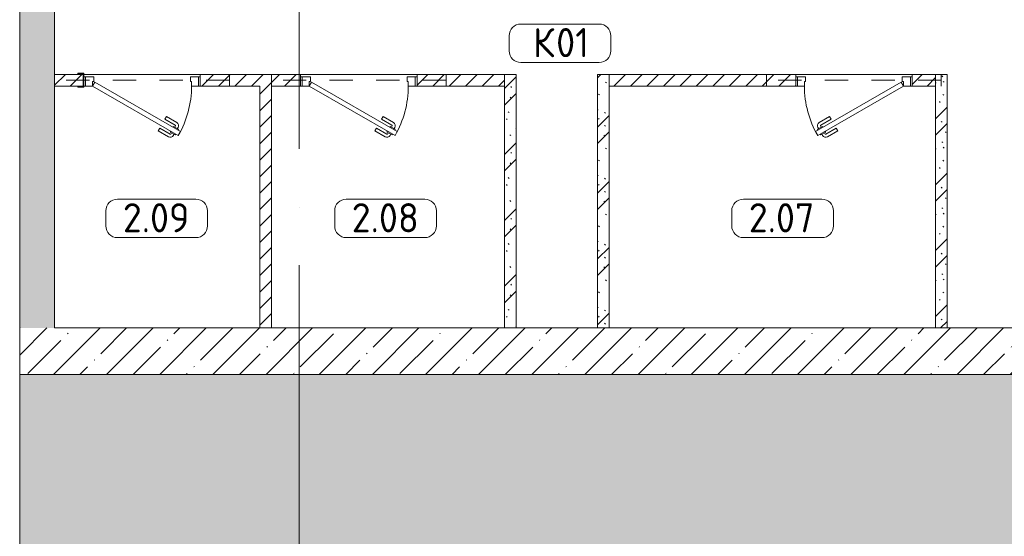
# Model space of a CAD drawing. Header units: millimetres. Extents: x -32229 to 192519, y -13689 to 125138.
# Tile 3 of 183: x -15865 to -7414, y 34587 to 39020. Entities that reach past the tile are written whole.
import ezdxf

# ---------------------------------------------------------------- set-up
doc = ezdxf.new("R2010")
doc.units = ezdxf.units.MM
doc.linetypes.add('3_ Штрих_ 1 х 1 мм', pattern=[400, 200, -200])
doc.linetypes.add('ADSK_Линия сетки', pattern=[5000, 4000, -500, 0, -500])
for name, color, linetype, lineweight in [('A-AREA-____-IDEN', 7, 'Continuous', 9), ('A-DOOR-____-MCUT', 7, 'Continuous', 9), ('A-DOOR-____-OTLN', 7, 'Continuous', 18), ('A-DOOR-FRAM-MCUT', 7, 'Continuous', 9), ('A-FLOR-____-MCUT', 7, 'Continuous', 40), ('A-FLOR-____-OTLN', 7, 'Continuous', 18), ('A-FLOR-____-PATT', 7, 'Continuous', 40), ('A-WALL-____-MCUT', 7, 'Continuous', 40), ('A-WALL-____-PATT', 7, 'Continuous', 40), ('I-WALL-____-MCUT', 7, 'Continuous', 40), ('S-BEAM-____-OTLN', 7, 'Continuous', 18), ('S-COLS-____-MCUT', 7, 'Continuous', 40), ('S-COLS-____-OTLN', 7, 'Continuous', 18), ('S-GRID-____-OTLN', 7, 'Continuous', 9)]:
    doc.layers.add(name, color=color, linetype=linetype, lineweight=lineweight)
doc.styles.add('GOST Common_3', font='GOST_Common.ttf', dxfattribs={"height": 250})
pattern_1 = [(45, (0, 0), (-228.0985, 228.0985), []), (45, (228.1, 0), (-228.0985, 228.0985), [403.225, -80.645, 6.706, -73.939])]
pattern_2 = [(45, (0, 0), (-70.71068, 70.71068), [])]
pattern_3 = [(135, (300.56, 377.28), (-565.6854, 6e-14), [10, -790]), (135, (349.8, 474.73), (-565.6854, 6e-14), [10, -790]), (135, (423.93, 473.06), (-565.6854, 6e-14), [10, -790]), (135, (229.92, 447.9), (-565.6854, 6e-14), [10, -790]), (135, (155.08, 447.9), (-565.6854, 6e-14), [10, -790]), (135, (114.9, 369.03), (-565.6854, 6e-14), [10, -790]), (135, (132.43, 285.8), (-565.6854, 6e-14), [10, -790]), (135, (214.66, 322), (-565.6854, 6e-14), [10, -790]), (135, (198.16, 261.88), (-565.6854, 6e-14), [10, -790]), (135, (45.2, 272.9), (-565.6854, 6e-14), [10, -790]), (135, (42.32, 336.16), (-565.6854, 6e-14), [10, -790]), (135, (92.26, 192.24), (-565.6854, 6e-14), [10, -790]), (135, (7.07, 149.2), (-565.6854, 6e-14), [10, -790]), (135, (80.6, 95.1), (-565.6854, 6e-14), [10, -790]), (135, (79.53, 36.94), (-565.6854, 6e-14), [10, -790]), (135, (153.87, 74.56), (-565.6854, 6e-14), [10, -790]), (135, (228.35, 124.8), (-565.6854, 6e-14), [10, -790]), (135, (279.75, 180.4), (-565.6854, 6e-14), [10, -790]), (135, (282.9, 31.63), (-565.6854, 6e-14), [10, -790]), (135, (377.38, 53.45), (-565.6854, 6e-14), [10, -790]), (135, (352.28, 102.7), (-565.6854, 6e-14), [10, -790]), (135, (354.05, 0), (-565.6854, 6e-14), [10, -790]), (135, (553.23, 16.45), (-565.6854, 6e-14), [10, -790]), (135, (542.38, 63.45), (-565.6854, 6e-14), [10, -790]), (135, (536.58, 239.3), (-565.6854, 6e-14), [10, -790]), (135, (475.85, 203.9), (-565.6854, 6e-14), [10, -790]), (135, (475.85, 316.54), (-565.6854, 6e-14), [10, -790]), (135, (520.8, 408.7), (-565.6854, 6e-14), [10, -790]), (135, (551.1, 470.8), (-565.6854, 6e-14), [10, -790]), (135, (235.25, 537.93), (-565.6854, 6e-14), [10, -790]), (135, (407.25, 547.65), (-565.6854, 6e-14), [10, -790]), (135, (94.5, 558.6), (-565.6854, 6e-14), [10, -790]), (135, (46.4, 532.3), (-565.6854, 6e-14), [10, -790]), (135, (85.56, 465.04), (-565.6854, 6e-14), [10, -790]), (135, (355.53, 181.14), (-565.6854, 6e-14), [10, -790]), (135, (362.23, 243.6), (-565.6854, 6e-14), [10, -790]), (135, (413.45, 344.1), (-565.6854, 6e-14), [10, -790]), (135, (286.3, 273.25), (-565.6854, 6e-14), [10, -790]), (135, (423.02, 263.72), (-565.6854, 6e-14), [10, -790]), (135, (162.94, 190.2), (-565.6854, 6e-14), [10, -790]), (135, (470.25, 120.93), (-565.6854, 6e-14), [10, -790]), (135, (484.48, 9.78), (-565.6854, 6e-14), [10, -790]), (45, (0, 212.13), (-565.6854, 0), []), (45, (212.13, 0), (-565.6854, 0), []), (45, (353.55, 0), (-565.6854, 0), []), (45, (0, 353.55), (-565.6854, 0), [])]

# ---------------------------------------------------------------- blocks, each defined once
blk = doc.blocks.new('АР_Дверь однопольная - 1000х2100h_850__Кладовая-6010685--01 ЭЛ')
at = {"layer": 'A-DOOR-____-MCUT', "color": 253, "lineweight": 13, "true_color": 0xaaaaaa}
for p, q in [((-311.1, 475), (-331.1, 440.4)), ((-331.1, 440.4), (405, 15.4)), ((425, 50), (-311.1, 475)), ((405, 15.4), (425, 50))]:
    blk.add_line(p, q, dxfattribs=at)
at = {"layer": 'A-DOOR-____-OTLN', "color": 253, "lineweight": 5, "true_color": 0xaaaaaa}
for p, q in [((-309.5, 427.9), (-313.5, 420.9)), ((-289.5, 462.5), (-285.5, 469.4)), ((-285.5, 469.4), (-242.2, 444.4)), ((-274.6, 463.2), (-268.6, 473.6)), ((-253, 450.7), (-247, 461.1)), ((-242.2, 444.4), (-246.2, 437.5)), ((-151.4, 411.7), (-240.2, 462.9)), ((-138.9, 433.3), (-227.7, 484.6)), ((-151.4, 411.7), (-138.9, 433.3)), ((-313.5, 420.9), (-270.2, 395.9)), ((-302.6, 414.7), (-308.7, 404.3)), ((-208.9, 312.1), (-297.7, 363.3)), ((-281, 402.2), (-287, 391.8)), ((-196.4, 333.7), (-285.2, 385)), ((-270.2, 395.9), (-266.2, 402.9)), ((-196.4, 333.7), (-208.9, 312.1))]:
    blk.add_line(p, q, dxfattribs=at)
for centre, radius, start, end in [((425, 50), 850, 150, 180), ((-242.7, 458.6), 30, 60, 150), ((-242.7, 458.6), 4.99, 60, 150), ((-282.7, 389.3), 30, 150, 240), ((-282.7, 389.3), 4.99, 150, 240)]:
    blk.add_arc(centre, radius, start, end, dxfattribs=at)
at = {"layer": 'A-DOOR-FRAM-MCUT', "color": 253, "lineweight": 13, "true_color": 0xaaaaaa}
for p, q in [((-485, 50), (-500, 50)), ((-425, 50), (-485, 50)), ((-485, 50), (-485, -30)), ((-425, 10), (-425, 50)), ((-415, 10), (-425, 10)), ((-415, -30), (-415, 10)), ((425, 10), (415, 10)), ((415, 10), (415, -30)), ((485, 50), (425, 50)), ((425, 50), (425, 10)), ((485, -30), (485, 50)), ((485, 50), (500, 50)), ((-485, -30), (-500, -30)), ((-485, -30), (-415, -30)), ((415, -30), (485, -30)), ((485, -30), (500, -30))]:
    blk.add_line(p, q, dxfattribs=at)
blk = doc.blocks.new('АР_Дверь однопольная - 1000х2100h_850__Кладовая-4751204--01 ЭЛ')
at = {"layer": 'A-DOOR-____-MCUT', "color": 253, "lineweight": 13, "true_color": 0xaaaaaa}
for p, q in [((-311.1, 475), (-331.1, 440.4)), ((-331.1, 440.4), (405, 15.4)), ((425, 50), (-311.1, 475)), ((405, 15.4), (425, 50))]:
    blk.add_line(p, q, dxfattribs=at)
at = {"layer": 'A-DOOR-____-OTLN', "color": 253, "lineweight": 5, "true_color": 0xaaaaaa}
for p, q in [((-309.5, 427.9), (-313.5, 420.9)), ((-289.5, 462.5), (-285.5, 469.4)), ((-285.5, 469.4), (-242.2, 444.4)), ((-274.6, 463.2), (-268.6, 473.6)), ((-253, 450.7), (-247, 461.1)), ((-242.2, 444.4), (-246.2, 437.5)), ((-151.4, 411.7), (-240.2, 462.9)), ((-138.9, 433.3), (-227.7, 484.6)), ((-151.4, 411.7), (-138.9, 433.3)), ((-313.5, 420.9), (-270.2, 395.9)), ((-302.6, 414.7), (-308.7, 404.3)), ((-208.9, 312.1), (-297.7, 363.3)), ((-281, 402.2), (-287, 391.8)), ((-196.4, 333.7), (-285.2, 385)), ((-270.2, 395.9), (-266.2, 402.9)), ((-196.4, 333.7), (-208.9, 312.1))]:
    blk.add_line(p, q, dxfattribs=at)
for centre, radius, start, end in [((425, 50), 850, 150, 180), ((-242.7, 458.6), 30, 60, 150), ((-242.7, 458.6), 4.99, 60, 150), ((-282.7, 389.3), 30, 150, 240), ((-282.7, 389.3), 4.99, 150, 240)]:
    blk.add_arc(centre, radius, start, end, dxfattribs=at)
at = {"layer": 'A-DOOR-FRAM-MCUT', "color": 253, "lineweight": 13, "true_color": 0xaaaaaa}
for p, q in [((-485, 50), (-500, 50)), ((-425, 50), (-485, 50)), ((-485, 50), (-485, -30)), ((-425, 10), (-425, 50)), ((-415, 10), (-425, 10)), ((-415, -30), (-415, 10)), ((425, 10), (415, 10)), ((415, 10), (415, -30)), ((485, 50), (425, 50)), ((425, 50), (425, 10)), ((485, -30), (485, 50)), ((485, 50), (500, 50)), ((-485, -30), (-500, -30)), ((-485, -30), (-415, -30)), ((415, -30), (485, -30)), ((485, -30), (500, -30))]:
    blk.add_line(p, q, dxfattribs=at)
blk = doc.blocks.new('АР_Дверь однопольная - 1000х2100h_850__Кладовая-4751203--01 ЭЛ')
at = {"layer": 'A-DOOR-____-MCUT', "color": 253, "lineweight": 13, "true_color": 0xaaaaaa}
for p, q in [((311.1, 475), (-425, 50)), ((-405, 15.4), (331.1, 440.4)), ((331.1, 440.4), (311.1, 475)), ((-425, 50), (-405, 15.4))]:
    blk.add_line(p, q, dxfattribs=at)
at = {"layer": 'A-DOOR-____-OTLN', "color": 253, "lineweight": 5, "true_color": 0xaaaaaa}
for p, q in [((138.9, 433.3), (227.7, 484.6)), ((151.4, 411.7), (138.9, 433.3)), ((151.4, 411.7), (240.2, 462.9)), ((285.5, 469.4), (242.2, 444.4)), ((242.2, 444.4), (246.2, 437.5)), ((253, 450.7), (247, 461.1)), ((274.6, 463.2), (268.6, 473.6)), ((289.5, 462.5), (285.5, 469.4)), ((309.5, 427.9), (313.5, 420.9)), ((196.4, 333.7), (285.2, 385)), ((208.9, 312.1), (297.7, 363.3)), ((270.2, 395.9), (266.2, 402.9)), ((313.5, 420.9), (270.2, 395.9)), ((281, 402.2), (287, 391.8)), ((302.6, 414.7), (308.7, 404.3)), ((196.4, 333.7), (208.9, 312.1))]:
    blk.add_line(p, q, dxfattribs=at)
for centre, radius, start, end in [((242.7, 458.6), 30, 30, 120), ((242.7, 458.6), 4.99, 30, 120), ((-425, 50), 850, 360, 30), ((282.7, 389.3), 4.99, 300, 30), ((282.7, 389.3), 30, 300, 30)]:
    blk.add_arc(centre, radius, start, end, dxfattribs=at)
at = {"layer": 'A-DOOR-FRAM-MCUT', "color": 253, "lineweight": 13, "true_color": 0xaaaaaa}
for p, q in [((-485, 50), (-500, 50)), ((-425, 50), (-485, 50)), ((-485, 50), (-485, -30)), ((-425, 10), (-425, 50)), ((-415, 10), (-425, 10)), ((-415, -30), (-415, 10)), ((425, 10), (415, 10)), ((415, 10), (415, -30)), ((485, 50), (425, 50)), ((425, 50), (425, 10)), ((485, -30), (485, 50)), ((485, 50), (500, 50)), ((-485, -30), (-500, -30)), ((-485, -30), (-415, -30)), ((415, -30), (485, -30)), ((485, -30), (500, -30))]:
    blk.add_line(p, q, dxfattribs=at)
blk = doc.blocks.new('АР_Перемычка - 100_Уx1_75x5__250-250-6683530--01 ЭЛ')
at = {"layer": 'S-BEAM-____-OTLN', "color": 9, "linetype": '3_ Штрих_ 1 х 1 мм', "lineweight": 15, "true_color": 0xc4c4c4}
for p, q in [((-750, 50), (-750, -50)), ((750, 50), (750, -50)), ((-750, 0), (750, 0))]:
    blk.add_line(p, q, dxfattribs=at)
blk = doc.blocks.new('АР_Перемычка - 100_Уx1_75x5__Оп_250_125x80x5_-250_-6370392--01 ЭЛ')
at = {"layer": 'S-BEAM-____-OTLN', "color": 9, "linetype": '3_ Штрих_ 1 х 1 мм', "lineweight": 15, "true_color": 0xc4c4c4}
for p, q in [((-750, 50), (-750, -50)), ((750, 50), (750, -50)), ((-750, 0), (750, 0))]:
    blk.add_line(p, q, dxfattribs=at)
blk = doc.blocks.new('АР_Фахверк_ _Швеллер полки параллельные_ - 12П-5791211--01 ЭЛ')
at = {"layer": 'S-COLS-____-OTLN', "lineweight": 15, "true_color": 0xaaaaaa}
blk.add_hatch(color=253, dxfattribs=at).paths.add_polyline_path([(35.4, -60), (35.4, -52.2), (-11.8, -52.2), (-11.8, 52.2), (35.4, 52.2), (35.4, 60), (-16.6, 60), (-16.6, -60)])
at = {"layer": 'S-COLS-____-MCUT', "color": 253, "lineweight": 15, "true_color": 0xaaaaaa}
for p, q in [((35.4, 60), (-16.6, 60)), ((-16.6, 60), (-16.6, -60)), ((-11.8, -52.2), (-11.8, 52.2)), ((-11.8, 52.2), (35.4, 52.2)), ((35.4, 52.2), (35.4, 60)), ((-16.6, -60), (35.4, -60)), ((35.4, -52.2), (-11.8, -52.2)), ((35.4, -60), (35.4, -52.2))]:
    blk.add_line(p, q, dxfattribs=at)
blk = doc.blocks.new('Наметкина 10_РД_АР_П_отсоединено_rvt-1--01 ЭЛ')
at = {"layer": 'A-FLOR-____-PATT', "lineweight": 5, "true_color": 0xaaaaaa}
h = blk.add_hatch(dxfattribs=at)
h.set_pattern_fill('FP_1', color=253, style=0, pattern_type=2)
h.set_pattern_definition(pattern_1)
h.paths.add_polyline_path([(-3500.5, 28050), (16035.3, 28050), (16035.3, 35975), (-15864.7, 35975), (-15864.7, 28050), (-11525.4, 28050)])
at = {"layer": 'A-WALL-____-PATT', "lineweight": 5, "true_color": 0xaaaaaa}
h = blk.add_hatch(dxfattribs=at)
h.set_pattern_fill('FP_1', color=253, style=0, pattern_type=2)
h.set_pattern_definition(pattern_1)
h.paths.add_polyline_path([(-15564.7, 36375), (-15564.7, 75350), (-15864.7, 75350), (-15864.7, 36375)])
h = blk.add_hatch(dxfattribs=at)
h.set_pattern_fill('FP_8', color=253, style=0, pattern_type=2)
h.set_pattern_definition(pattern_2)
h.paths.add_polyline_path([(-11704.7, 38450), (-11704.7, 38550), (-12454.7, 38550), (-12454.7, 38450)])
h.paths.add_polyline_path([(-13531.6, 38450), (-13454.7, 38450), (-13454.7, 38550), (-14314.7, 38550), (-14314.7, 38450), (-13704.7, 38450)])
h.paths.add_polyline_path([(-15382.4, 38450), (-15319.5, 38450), (-15320.8, 38550), (-15564.7, 38550), (-15564.7, 38450), (-15537.9, 38450)])
h = blk.add_hatch(dxfattribs=at)
h.set_pattern_fill('FP_6', color=253, style=0, pattern_type=2)
h.set_pattern_definition(pattern_3)
h.paths.add_polyline_path([(-11604.7, 36375), (-11604.7, 38550), (-11704.7, 38550), (-11704.7, 36375)])
h = blk.add_hatch(dxfattribs=at)
h.set_pattern_fill('FP_6', color=253, style=0, pattern_type=2)
h.set_pattern_definition(pattern_3)
h.paths.add_polyline_path([(-10804.7, 36375), (-10804.7, 38550), (-10904.7, 38550), (-10904.7, 36375)])
h = blk.add_hatch(dxfattribs=at)
h.set_pattern_fill('FP_8', color=253, style=0, pattern_type=2)
h.set_pattern_definition(pattern_2)
h.paths.add_polyline_path([(-8004.7, 38450), (-8004.7, 38550), (-8204.7, 38550), (-8204.7, 38450)])
h.paths.add_polyline_path([(-9204.7, 38450), (-9204.7, 38550), (-10804.7, 38550), (-10804.7, 38450), (-9519.2, 38450)])
h = blk.add_hatch(dxfattribs=at)
h.set_pattern_fill('FP_6', color=253, style=0, pattern_type=2)
h.set_pattern_definition(pattern_3)
h.paths.add_polyline_path([(-7904.7, 36375), (-7904.7, 38550), (-8004.7, 38550), (-8004.7, 36375)])
h = blk.add_hatch(dxfattribs=at)
h.set_pattern_fill('FP_8', color=253, style=0, pattern_type=2)
h.set_pattern_definition(pattern_2)
h.paths.add_polyline_path([(-13704.7, 36375), (-13704.7, 38450), (-13804.7, 38450), (-13804.7, 36375)])
h = blk.add_hatch(dxfattribs=at)
h.set_pattern_fill('FP_1', color=253, style=0, pattern_type=2)
h.set_pattern_definition(pattern_1)
h.paths.add_polyline_path([(-13164.7, 35975), (-13164.7, 36375), (-15864.7, 36375), (-15864.7, 35975)])
h = blk.add_hatch(dxfattribs=at)
h.set_pattern_fill('FP_1', color=253, style=0, pattern_type=2)
h.set_pattern_definition(pattern_1)
h.paths.add_polyline_path([(5035.3, 35975), (5035.3, 36375), (-13164.7, 36375), (-13164.7, 35975), (4524.4, 35975)])
at = {"layer": 'A-FLOR-____-MCUT', "color": 253, "lineweight": 15, "true_color": 0xaaaaaa}
for p, q in [((16035.3, 35975), (-15864.7, 35975)), ((-15864.7, 35975), (-15864.7, 28050))]:
    blk.add_line(p, q, dxfattribs=at)
at = {"layer": 'A-FLOR-____-OTLN', "color": 253, "lineweight": 13, "true_color": 0xaaaaaa}
for p, q in [((-14314.7, 38550), (-15314.7, 38550)), ((-15314.7, 38550), (-14314.7, 38550)), ((-12454.7, 38550), (-13454.7, 38550)), ((-13454.7, 38550), (-12454.7, 38550)), ((-8204.7, 38550), (-9204.7, 38550)), ((-9204.7, 38550), (-8204.7, 38550))]:
    blk.add_line(p, q, dxfattribs=at)
at = {"layer": 'A-WALL-____-MCUT', "color": 253, "lineweight": 13, "true_color": 0xaaaaaa}
for p, q in [((-15864.7, 75350), (-15864.7, 36375)), ((-15564.7, 36375), (-15564.7, 58850)), ((-15864.7, 36375), (-15864.7, 35975)), ((-13164.7, 36375), (-15564.7, 36375)), ((-8004.7, 36375), (-13164.7, 36375)), ((-7204.7, 36375), (-7904.7, 36375)), ((-15864.7, 35975), (-13164.7, 35975)), ((-13164.7, 35975), (5035.3, 35975))]:
    blk.add_line(p, q, dxfattribs=at)
at = {"layer": 'A-WALL-____-MCUT', "color": 253, "lineweight": 15, "true_color": 0xaaaaaa}
blk.add_line((-8004.7, 36375), (-7904.7, 36375), dxfattribs=at)
at = {"layer": 'I-WALL-____-MCUT', "color": 253, "lineweight": 13, "true_color": 0xaaaaaa}
for p, q in [((-15319.5, 38550), (-15564.7, 38550)), ((-15564.7, 38550), (-15564.7, 38450)), ((-13454.7, 38550), (-14314.7, 38550)), ((-14314.7, 38550), (-14314.7, 38450)), ((-13454.7, 38450), (-13454.7, 38550)), ((-11704.7, 38550), (-12454.7, 38550)), ((-12454.7, 38550), (-12454.7, 38450)), ((-11704.7, 38450), (-11704.7, 38550)), ((-11704.7, 38550), (-11704.7, 36375)), ((-11604.7, 38550), (-11704.7, 38550)), ((-11604.7, 36375), (-11604.7, 38550)), ((-10904.7, 38550), (-10904.7, 36375)), ((-10804.7, 38550), (-10904.7, 38550)), ((-10804.7, 36375), (-10804.7, 38550)), ((-9204.7, 38550), (-10804.7, 38550)), ((-10804.7, 38550), (-10804.7, 38450)), ((-9204.7, 38450), (-9204.7, 38550)), ((-8004.7, 38550), (-8204.7, 38550)), ((-8204.7, 38550), (-8204.7, 38450)), ((-8004.7, 38550), (-8004.7, 36375)), ((-7904.7, 38550), (-8004.7, 38550)), ((-8004.7, 38450), (-8004.7, 38550)), ((-7904.7, 36375), (-7904.7, 38550)), ((-15564.7, 38450), (-15319.4, 38450)), ((-14314.7, 38450), (-13804.7, 38450)), ((-13804.7, 38450), (-13804.7, 36375)), ((-13704.7, 38450), (-13454.7, 38450)), ((-13704.7, 36375), (-13704.7, 38450)), ((-12454.7, 38450), (-11704.7, 38450)), ((-10804.7, 38450), (-9204.7, 38450)), ((-8204.7, 38450), (-8004.7, 38450)), ((-13804.7, 36375), (-13704.7, 36375)), ((-11704.7, 36375), (-11604.7, 36375)), ((-10904.7, 36375), (-10804.7, 36375))]:
    blk.add_line(p, q, dxfattribs=at)
at = {"layer": 'A-DOOR-____-OTLN', "color": 253, "lineweight": 13, "true_color": 0xaaaaaa, "rotation": 180}
for name, p in [('АР_Дверь однопольная - 1000х2100h_850__Кладовая-6010685--01 ЭЛ', (-14814.7, 38500)), ('АР_Дверь однопольная - 1000х2100h_850__Кладовая-4751204--01 ЭЛ', (-12954.7, 38500)), ('АР_Дверь однопольная - 1000х2100h_850__Кладовая-4751203--01 ЭЛ', (-8704.7, 38500))]:
    blk.add_blockref(name, p, dxfattribs=at)
at = {"layer": 'S-BEAM-____-OTLN', "color": 253, "lineweight": 13, "true_color": 0xaaaaaa, "rotation": 180}
for name, p in [('АР_Перемычка - 100_Уx1_75x5__Оп_250_125x80x5_-250_-6370392--01 ЭЛ', (-14814.7, 38500)), ('АР_Перемычка - 100_Уx1_75x5__250-250-6683530--01 ЭЛ', (-12954.7, 38500)), ('АР_Перемычка - 100_Уx1_75x5__250-250-6683530--01 ЭЛ', (-8704.7, 38500))]:
    blk.add_blockref(name, p, dxfattribs=at)
at = {"layer": 'S-COLS-____-OTLN', "color": 253, "lineweight": 13, "true_color": 0xaaaaaa, "rotation": 180}
blk.add_blockref('АР_Фахверк_ _Швеллер полки параллельные_ - 12П-5791211--01 ЭЛ', (-15331.3, 38500), dxfattribs=at)
blk = doc.blocks.new('Марка помещения 2 - Марка помещения 2-1605974--01 ЭЛ')
at = {"layer": 'A-AREA-____-IDEN', "color": 253, "true_color": 0xaaaaaa}
for p, q in [((-1.797, 0.841), (1.569, 0.841)), ((-2.297, -0.309), (-2.297, 0.341)), ((2.069, 0.341), (2.069, -0.309)), ((1.569, -0.809), (-1.797, -0.809))]:
    blk.add_line(p, q, dxfattribs=at)
for centre, start, end in [((-1.797, 0.341), 90, 180), ((1.569, 0.341), 0, 90), ((-1.797, -0.309), 180, 270), ((1.569, -0.309), 270, 360)]:
    blk.add_arc(centre, 0.5, start, end, dxfattribs=at)

msp = doc.modelspace()

# ---------------------------------------------------------------- linework, layer by layer
at = {"layer": 'S-GRID-____-OTLN', "color": 253, "linetype": 'ADSK_Линия сетки', "true_color": 0xaaaaaa}
msp.add_line((-13464.7, -12088.9), (-13464.7, 125138.4), dxfattribs=at)

# ---------------------------------------------------------------- block references
at = {"lineweight": 5}
msp.add_blockref('Наметкина 10_РД_АР_П_отсоединено_rvt-1--01 ЭЛ', (0, 0), dxfattribs=at)
at = {"layer": 'A-AREA-____-IDEN', "color": 253, "true_color": 0xaaaaaa, "xscale": 199.9999999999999, "yscale": 199.9999999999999, "zscale": 199.9999999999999}
for p in [(-11204.6, 38814.4), (-14666.2, 37311.5), (-12702, 37311.5), (-9294, 37311.5)]:
    msp.add_blockref('Марка помещения 2 - Марка помещения 2-1605974--01 ЭЛ', p, dxfattribs=at)

# ---------------------------------------------------------------- texts
at = {"layer": 'A-AREA-____-IDEN', "color": 253, "true_color": 0xaaaaaa, "char_height": 250, "attachment_point": 1, "style": 'GOST Common_3'}
for s, insert, width in [('\\fGOST Common|b0|i0|c204|p34|;К', (-11459.1, 38948.2), 240.506), ('01', (-11260.6, 38948.2), 384.81), ('2.09', (-14979.7, 37445.2), 769.62), ('2.08', (-13015.4, 37445.2), 769.62), ('2.07', (-9607.5, 37445.2), 769.62)]:
    msp.add_mtext(s, dxfattribs=dict(at, insert=insert, width=width))

doc.saveas('drawing.dxf')
